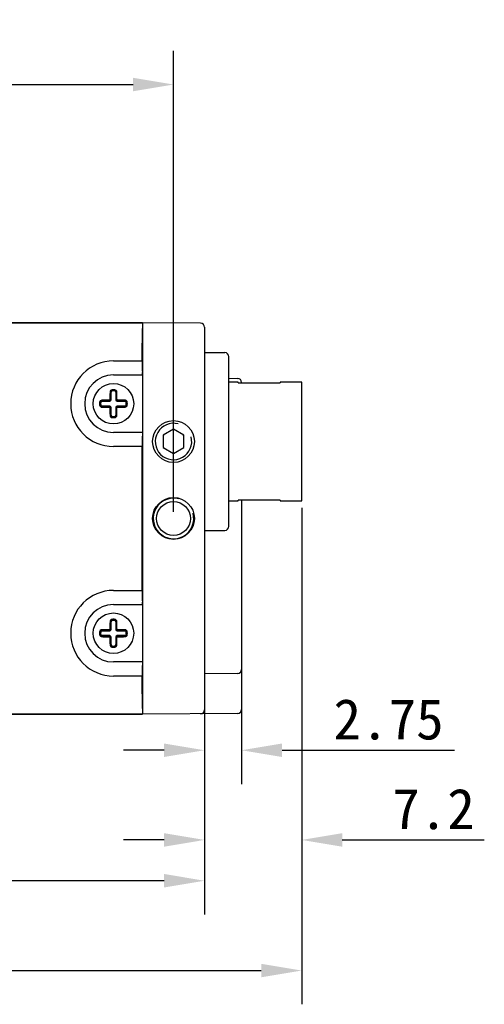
# Model space of a CAD drawing. Header units: millimetres. Extents: x 0 to 420, y 0 to 297.
# Tile 4 of 6: x 237 to 271, y 151 to 224. Entities that reach past the tile are written whole.
import ezdxf

# ---------------------------------------------------------------- set-up
doc = ezdxf.new("R2010")
doc.units = ezdxf.units.MM
doc.header["$LTSCALE"] = 23.1
doc.header["$PDMODE"] = 3
doc.header["$PDSIZE"] = 8
doc.layers.get('0').update_dxf_attribs({"linetype": 'CONTINUOUS'})
doc.layers.get('Defpoints').update_dxf_attribs({"linetype": 'CONTINUOUS'})
doc.layers.add('00_COMPONENTS', color=7, linetype='CONTINUOUS')
doc.layers.add('51__DRAFT_DIMS', color=7, linetype='CONTINUOUS')
doc.styles.get("Standard").update_dxf_attribs({"font": 'simfang.ttf'})
doc.dimstyles.new('DIMSTYLE_3', dxfattribs={"dimtxt": 3, "dimasz": 3, "dimexe": 2.5, "dimexo": 0.5, "dimgap": 0.75, "dimtad": 1, "dimtoh": 1, "dimdsep": 46, "dimtxsty": 'Standard', "dimblk": '_FILLED', "dimblk1": '_FILLED', "dimblk2": '_FILLED', "dimcen": 0.09, "dimclrd": 8, "dimclre": 8, "dimclrt": 7, "dimazin": 2, "dimtp": 0.3, "dimtm": 0.3, "dimtfac": 1, "dimtofl": 0, "dimtmove": 0, "dimatfit": 3, "dimldrblk": '_FILLED', "dimfxl": 1, "dimtolj": 1, "dimarcsym": 0})

# ---------------------------------------------------------------- blocks, each defined once
blk = doc.blocks.new('_FILLED')
at = {"color": 0, "linetype": 'ByBlock'}
blk.add_solid([(0, 0), (-1, 0.167), (-1, -0.167)], dxfattribs=at)
blk = doc.blocks.new('*D46')
at = {"layer": '51__DRAFT_DIMS', "color": 8, "lineweight": -2}
for p, q in [((202.689, 173.385), (202.689, 157.55)), ((250.289, 173.42), (250.289, 157.55)), ((247.289, 160.05), (205.689, 160.05))]:
    blk.add_line(p, q, dxfattribs=at)
at = {"layer": 'Defpoints', "color": 0}
for p in [(202.689, 173.885), (250.289, 173.92), (202.689, 160.05)]:
    blk.add_point(p, dxfattribs=at)
at = {"layer": '51__DRAFT_DIMS', "color": 8, "linetype": 'ByBlock', "lineweight": -2, "xscale": 3, "yscale": 3, "zscale": 3, "rotation": 180}
blk.add_blockref('_FILLED', (202.689, 160.05), dxfattribs=at)
at = {"layer": '51__DRAFT_DIMS', "color": 8, "linetype": 'ByBlock', "lineweight": -2, "xscale": 3, "yscale": 3, "zscale": 3}
blk.add_blockref('_FILLED', (250.289, 160.05), dxfattribs=at)
at = {"layer": '51__DRAFT_DIMS', "color": 7, "insert": (226.521, 164.8), "char_height": 3, "attachment_point": 2, "line_spacing_factor": 0.9}
blk.add_mtext('\\A1;47.6', dxfattribs=at)
blk = doc.blocks.new('*D48')
at = {"layer": '51__DRAFT_DIMS', "color": 8, "lineweight": -2}
for p, q in [((210.389, 197.383), (210.389, 221.524)), ((247.989, 187.383), (247.989, 221.524)), ((213.389, 219.024), (244.989, 219.024))]:
    blk.add_line(p, q, dxfattribs=at)
at = {"layer": 'Defpoints', "color": 0}
for p in [(247.989, 219.024), (210.389, 196.883), (247.989, 186.883)]:
    blk.add_point(p, dxfattribs=at)
at = {"layer": '51__DRAFT_DIMS', "color": 8, "linetype": 'ByBlock', "lineweight": -2, "xscale": 3, "yscale": 3, "zscale": 3, "rotation": 180}
blk.add_blockref('_FILLED', (210.389, 219.024), dxfattribs=at)
at = {"layer": '51__DRAFT_DIMS', "color": 8, "linetype": 'ByBlock', "lineweight": -2, "xscale": 3, "yscale": 3, "zscale": 3}
blk.add_blockref('_FILLED', (247.989, 219.024), dxfattribs=at)
at = {"layer": '51__DRAFT_DIMS', "color": 7, "insert": (228.873, 223.774), "char_height": 3, "attachment_point": 2, "line_spacing_factor": 0.9}
blk.add_mtext('\\A1;37.6', dxfattribs=at)
blk = doc.blocks.new('*D54')
at = {"color": 8, "lineweight": -2}
for p, q in [((257.489, 187.683), (257.489, 150.897)), ((188.339, 173.008), (188.339, 150.897)), ((191.339, 153.397), (254.489, 153.397))]:
    blk.add_line(p, q, dxfattribs=at)
at = {"layer": 'Defpoints', "color": 0}
for p in [(257.489, 188.183), (188.339, 173.508), (257.489, 153.397)]:
    blk.add_point(p, dxfattribs=at)
at = {"color": 8, "linetype": 'ByBlock', "lineweight": -2, "xscale": 3, "yscale": 3, "zscale": 3, "rotation": 180}
blk.add_blockref('_FILLED', (188.339, 153.397), dxfattribs=at)
at = {"color": 8, "linetype": 'ByBlock', "lineweight": -2, "xscale": 3, "yscale": 3, "zscale": 3}
blk.add_blockref('_FILLED', (257.489, 153.397), dxfattribs=at)
at = {"color": 7, "insert": (222.197, 155.673), "char_height": 3, "attachment_point": 5}
blk.add_mtext('\\A1;69.15', dxfattribs=at)
blk = doc.blocks.new('*D55')
at = {"color": 8, "lineweight": -2}
for p, q in [((253.039, 175.204), (253.039, 167.215)), ((250.289, 172.22), (250.289, 167.215)), ((247.289, 169.715), (244.289, 169.715)), ((256.039, 169.715), (268.819, 169.715))]:
    blk.add_line(p, q, dxfattribs=at)
at = {"layer": 'Defpoints', "color": 0}
for p in [(253.039, 175.704), (250.289, 172.72), (253.039, 169.715)]:
    blk.add_point(p, dxfattribs=at)
at = {"color": 8, "linetype": 'ByBlock', "lineweight": -2, "xscale": 3, "yscale": 3, "zscale": 3}
blk.add_blockref('_FILLED', (250.289, 169.715), dxfattribs=at)
at = {"color": 8, "linetype": 'ByBlock', "lineweight": -2, "xscale": 3, "yscale": 3, "zscale": 3, "rotation": 180}
blk.add_blockref('_FILLED', (253.039, 169.715), dxfattribs=at)
at = {"color": 7, "insert": (263.929, 171.991), "char_height": 3, "attachment_point": 5}
blk.add_mtext('\\A1;2.75', dxfattribs=at)
blk = doc.blocks.new('*D56')
at = {"color": 8, "lineweight": -2}
for p, q in [((257.489, 187.683), (257.489, 160.572)), ((250.289, 172.22), (250.289, 160.572)), ((247.289, 163.072), (244.289, 163.072)), ((260.489, 163.072), (271.024, 163.072))]:
    blk.add_line(p, q, dxfattribs=at)
at = {"layer": 'Defpoints', "color": 0}
for p in [(257.489, 188.183), (250.289, 172.72), (257.489, 163.072)]:
    blk.add_point(p, dxfattribs=at)
at = {"color": 8, "linetype": 'ByBlock', "lineweight": -2, "xscale": 3, "yscale": 3, "zscale": 3}
blk.add_blockref('_FILLED', (250.289, 163.072), dxfattribs=at)
at = {"color": 8, "linetype": 'ByBlock', "lineweight": -2, "xscale": 3, "yscale": 3, "zscale": 3, "rotation": 180}
blk.add_blockref('_FILLED', (257.489, 163.072), dxfattribs=at)
at = {"color": 7, "insert": (267.256, 165.348), "char_height": 3, "attachment_point": 5}
blk.add_mtext('\\A1;7.2', dxfattribs=at)

msp = doc.modelspace()

# ---------------------------------------------------------------- linework, layer by layer
at = {"layer": '00_COMPONENTS', "color": 0}
for p, q in [((245.689, 201.383), (212.458, 201.383)), ((245.689, 201.36), (212.481, 201.36)), ((245.689, 201.383), (245.689, 172.383)), ((249.992, 201.345), (245.689, 201.383)), ((250.289, 201.045), (250.289, 172.72)), ((245.672, 199.883), (245.689, 199.883)), ((245.672, 198.553), (245.672, 199.86)), ((250.289, 199.183), (251.792, 199.17)), ((243.539, 198.553), (245.672, 198.553)), ((252.089, 186.296), (252.089, 198.869)), ((245.672, 198.322), (245.689, 198.322)), ((245.686, 197.514), (245.681, 197.687)), ((243.539, 197.514), (245.686, 197.514)), ((252.089, 197.267), (252.742, 197.261)), ((252.789, 196.983), (252.089, 196.983)), ((252.789, 196.918), (252.789, 196.983)), ((252.789, 196.918), (255.889, 196.918)), ((253.039, 196.918), (253.039, 196.961)), ((255.889, 196.983), (255.889, 196.918)), ((257.489, 196.983), (255.889, 196.983)), ((257.489, 188.183), (257.489, 196.983)), ((243.359, 196.229), (243.339, 196.229)), ((243.359, 195.663), (243.359, 196.229)), ((243.442, 196.41), (243.45, 196.328)), ((243.539, 196.415), (243.529, 196.415)), ((243.629, 196.328), (243.636, 196.41)), ((243.719, 196.229), (243.719, 195.663)), ((243.74, 196.229), (243.719, 196.229)), ((242.593, 195.472), (242.512, 195.48)), ((242.693, 195.583), (242.693, 195.563)), ((242.693, 195.563), (243.259, 195.563)), ((243.259, 195.563), (243.259, 195.592)), ((243.33, 195.663), (243.359, 195.663)), ((243.719, 195.663), (243.748, 195.663)), ((243.819, 195.592), (243.819, 195.563)), ((243.819, 195.563), (244.385, 195.563)), ((244.385, 195.563), (244.385, 195.583)), ((244.567, 195.48), (244.485, 195.472)), ((242.593, 195.293), (242.512, 195.286)), ((242.693, 195.203), (242.693, 195.182)), ((243.259, 195.203), (242.693, 195.203)), ((243.259, 195.174), (243.259, 195.203)), ((243.359, 195.103), (243.33, 195.103)), ((243.359, 194.536), (243.359, 195.103)), ((243.719, 195.103), (243.719, 194.536)), ((243.748, 195.103), (243.719, 195.103)), ((243.819, 195.203), (243.819, 195.174)), ((244.385, 195.203), (243.819, 195.203)), ((244.385, 195.182), (244.385, 195.203)), ((244.485, 195.293), (244.567, 195.286)), ((243.339, 194.536), (243.359, 194.536)), ((243.45, 194.437), (243.442, 194.355)), ((243.539, 194.351), (243.55, 194.351)), ((243.629, 194.437), (243.636, 194.355)), ((243.719, 194.536), (243.74, 194.536)), ((247.989, 193.493), (247.214, 193.045)), ((248.764, 193.045), (247.989, 193.493)), ((245.686, 193.252), (243.539, 193.252)), ((245.686, 193.252), (245.681, 193.079)), ((247.214, 193.045), (247.214, 192.15)), ((248.764, 192.15), (248.764, 193.045)), ((245.672, 192.213), (243.539, 192.213)), ((245.672, 192.443), (245.689, 192.443)), ((245.672, 181.553), (245.672, 192.213)), ((247.214, 192.15), (247.989, 191.703)), ((247.989, 191.703), (248.764, 192.15)), ((252.089, 188.183), (252.789, 188.183)), ((252.789, 188.183), (252.789, 188.247)), ((255.889, 188.247), (252.789, 188.247)), ((253.039, 188.247), (253.039, 172.744)), ((255.889, 188.247), (255.889, 188.183)), ((255.889, 188.183), (257.489, 188.183)), ((250.289, 185.983), (251.792, 185.996)), ((243.539, 181.553), (245.672, 181.553)), ((245.672, 181.322), (245.689, 181.322)), ((243.539, 180.514), (245.686, 180.514)), ((245.686, 180.514), (245.681, 180.687)), ((243.442, 179.41), (243.45, 179.328)), ((243.539, 179.415), (243.529, 179.415)), ((243.629, 179.328), (243.636, 179.41)), ((243.359, 179.229), (243.339, 179.229)), ((243.359, 178.663), (243.359, 179.229)), ((243.719, 179.229), (243.719, 178.663)), ((243.74, 179.229), (243.719, 179.229)), ((242.593, 178.472), (242.512, 178.48)), ((242.593, 178.293), (242.512, 178.286)), ((242.693, 178.583), (242.693, 178.563)), ((242.693, 178.563), (243.259, 178.563)), ((242.693, 178.203), (242.693, 178.182)), ((243.259, 178.203), (242.693, 178.203)), ((243.259, 178.563), (243.259, 178.592)), ((243.259, 178.174), (243.259, 178.203)), ((243.33, 178.663), (243.359, 178.663)), ((243.359, 178.103), (243.33, 178.103)), ((243.359, 177.536), (243.359, 178.103)), ((243.719, 178.663), (243.748, 178.663)), ((243.719, 178.103), (243.719, 177.536)), ((243.748, 178.103), (243.719, 178.103)), ((243.819, 178.592), (243.819, 178.563)), ((243.819, 178.563), (244.385, 178.563)), ((243.819, 178.203), (243.819, 178.174)), ((244.385, 178.203), (243.819, 178.203)), ((244.385, 178.563), (244.385, 178.583)), ((244.385, 178.182), (244.385, 178.203)), ((244.567, 178.48), (244.485, 178.472)), ((244.485, 178.293), (244.567, 178.286)), ((243.339, 177.536), (243.359, 177.536)), ((243.45, 177.437), (243.442, 177.355)), ((243.539, 177.351), (243.55, 177.351)), ((243.629, 177.437), (243.636, 177.355)), ((243.719, 177.536), (243.74, 177.536)), ((245.686, 176.252), (243.539, 176.252)), ((245.686, 176.252), (245.681, 176.079)), ((245.672, 175.213), (243.539, 175.213)), ((245.672, 175.443), (245.689, 175.443)), ((245.672, 173.906), (245.672, 175.213)), ((252.742, 175.404), (250.289, 175.383)), ((245.672, 173.883), (245.689, 173.883)), ((212.458, 172.383), (245.689, 172.383)), ((212.481, 172.406), (245.689, 172.406)), ((252.742, 172.444), (245.689, 172.383))]:
    msp.add_line(p, q, dxfattribs=at)
for centre, radius in [((243.539, 195.383), 1.5), ((247.989, 192.583), 1.55), ((247.989, 186.883), 1.55), ((247.989, 186.883), 1.25), ((243.539, 178.383), 1.5)]:
    msp.add_circle(centre, radius, dxfattribs=at)
for centre, radius, start, end in [((249.989, 201.045), 0.3, 0, 89.5), ((251.789, 198.87), 0.3, 0, 89.5), ((243.539, 195.383), 3.17, 90, 270), ((243.539, 195.383), 2.131, 90, 270), ((252.739, 196.961), 0.3, 0, 89.5), ((243.458, 196.238), 0.173, 95.39951, 178.69772), ((243.46, 196.225), 0.121, 95.40049, 178.15156), ((243.459, 196.229), 0.1, 95.40054, 180), ((243.539, 195.383), 1.032, 90.56896, 95.40054), ((243.539, 195.383), 0.967, 84.59946, 95.40054), ((243.539, 195.383), 0.95, 84.59946, 95.40054), ((243.539, 195.383), 1.032, 84.59946, 90), ((243.619, 196.229), 0.1, 0, 84.59946), ((243.619, 196.225), 0.121, 1.84872, 84.59929), ((243.62, 196.238), 0.173, 1.30937, 84.59221), ((243.539, 195.383), 1.032, 174.59946, 185.40054), ((242.684, 195.463), 0.173, 91.3084, 174.59321), ((243.539, 195.383), 0.967, 174.59946, 185.40054), ((242.697, 195.462), 0.121, 91.84872, 174.59929), ((243.539, 195.383), 0.95, 174.59946, 185.40054), ((242.693, 195.463), 0.1, 90, 174.59946), ((243.259, 195.663), 0.1, 270, 0), ((243.259, 195.663), 0.0711, 270.12798, 359.87203), ((243.819, 195.663), 0.1, 180, 270), ((243.819, 195.663), 0.0711, 180.12798, 269.87203), ((244.382, 195.462), 0.121, 5.40048, 88.15156), ((244.385, 195.463), 0.1, 5.40054, 90), ((243.539, 195.383), 0.95, 354.59946, 5.40054), ((243.539, 195.383), 0.967, 354.59946, 5.40054), ((243.539, 195.383), 1.032, 354.59946, 5.40054), ((242.697, 195.303), 0.121, 185.40048, 268.15156), ((242.693, 195.303), 0.1, 185.40054, 270), ((243.259, 195.103), 0.1, 0, 90), ((243.259, 195.103), 0.0711, 0.12798, 89.87203), ((243.819, 195.103), 0.1, 90, 180), ((243.819, 195.103), 0.0711, 90.12798, 179.87203), ((244.385, 195.303), 0.1, 270, 354.59946), ((244.382, 195.303), 0.121, 271.84872, 354.59929), ((244.394, 195.302), 0.173, 271.30902, 354.59316), ((243.46, 194.54), 0.121, 181.84872, 264.59929), ((243.459, 194.536), 0.1, 180, 264.59946), ((243.539, 195.383), 1.032, 264.59946, 270), ((243.539, 195.383), 0.967, 264.59946, 275.40054), ((243.539, 195.383), 0.95, 264.59946, 275.40054), ((243.539, 195.383), 1.032, 270.56896, 275.40054), ((243.619, 194.536), 0.1, 275.40054, 0), ((243.619, 194.54), 0.121, 275.40049, 358.15156), ((247.989, 192.583), 1.35, 75, 15), ((247.989, 192.583), 0.865, 85.29368, 95.63251), ((247.989, 192.583), 0.865, 145.93212, 153.6312), ((247.989, 192.583), 0.865, 27.89581, 35.63251), ((247.989, 192.583), 0.865, 207.25845, 211.76197), ((247.989, 192.583), 0.865, 329.14684, 333.6312), ((247.989, 186.883), 1.5, 75, 15), ((251.789, 186.296), 0.3, 270.5, 0), ((243.539, 178.383), 3.17, 90, 270), ((243.539, 178.383), 2.131, 90, 270), ((243.458, 179.238), 0.173, 95.39951, 178.69772), ((243.539, 178.383), 1.032, 90.56896, 95.40054), ((243.539, 178.383), 1.032, 84.59946, 90), ((243.62, 179.238), 0.173, 1.30937, 84.59221), ((243.46, 179.225), 0.121, 95.40049, 178.15156), ((243.459, 179.229), 0.1, 95.40054, 180), ((243.539, 178.383), 0.967, 84.59946, 95.40054), ((243.539, 178.383), 0.95, 84.59946, 95.40054), ((243.619, 179.229), 0.1, 0, 84.59946), ((243.619, 179.225), 0.121, 1.84872, 84.59929), ((243.539, 178.383), 1.032, 174.59946, 185.40054), ((242.684, 178.463), 0.173, 91.3084, 174.59321), ((243.539, 178.383), 0.967, 174.59946, 185.40054), ((242.697, 178.462), 0.121, 91.84872, 174.59929), ((242.697, 178.303), 0.121, 185.40048, 268.15156), ((243.539, 178.383), 0.95, 174.59946, 185.40054), ((242.693, 178.463), 0.1, 90, 174.59946), ((242.693, 178.303), 0.1, 185.40054, 270), ((243.259, 178.663), 0.1, 270, 0), ((243.259, 178.663), 0.0711, 270.12798, 359.87203), ((243.259, 178.103), 0.1, 0, 90), ((243.259, 178.103), 0.0711, 0.12798, 89.87203), ((243.819, 178.663), 0.1, 180, 270), ((243.819, 178.103), 0.1, 90, 180), ((243.819, 178.663), 0.0711, 180.12798, 269.87203), ((243.819, 178.103), 0.0711, 90.12798, 179.87203), ((244.382, 178.462), 0.121, 5.40048, 88.15156), ((244.385, 178.463), 0.1, 5.40054, 90), ((244.385, 178.303), 0.1, 270, 354.59946), ((244.382, 178.303), 0.121, 271.84872, 354.59929), ((244.394, 178.302), 0.173, 271.30902, 354.59316), ((243.539, 178.383), 0.95, 354.59946, 5.40054), ((243.539, 178.383), 0.967, 354.59946, 5.40054), ((243.539, 178.383), 1.032, 354.59946, 5.40054), ((243.46, 177.54), 0.121, 181.84872, 264.59929), ((243.459, 177.536), 0.1, 180, 264.59946), ((243.539, 178.383), 1.032, 264.59946, 270), ((243.539, 178.383), 0.967, 264.59946, 275.40054), ((243.539, 178.383), 0.95, 264.59946, 275.40054), ((243.539, 178.383), 1.032, 270.56896, 275.40054), ((243.619, 177.536), 0.1, 275.40054, 0), ((243.619, 177.54), 0.121, 275.40049, 358.15156), ((252.739, 175.704), 0.3, 270.5, 0), ((249.989, 172.72), 0.3, 270.5, 0), ((252.739, 172.744), 0.3, 270.5, 0)]:
    msp.add_arc(centre, radius, start, end, dxfattribs=at)
for centre, major_axis, start_param, end_param in [((245.698, 199.86), (0, -1.5), 3.481675, 4.712389), ((245.689, 198.553), (0, -1), 4.712389, 5.759587), ((245.689, 192.213), (0, -1), -2.617994, -1.570796), ((245.689, 181.553), (0, -1), 4.712389, 5.759587), ((245.689, 175.213), (0, -1), -2.617994, -1.570796), ((245.698, 173.906), (0, -1.5), 4.712389, 5.943103)]:
    msp.add_ellipse(centre, major_axis=major_axis, ratio=0.017455, start_param=start_param, end_param=end_param, dxfattribs=at)
for points, knots in [([(243.285, 196.242), (243.284, 196.194), (243.28, 196.003), (243.278, 195.811), (243.276, 195.667)], [0, 0, 0, 0, 0.247014, 1, 1, 1, 1]), ([(243.339, 196.229), (243.338, 196.23), (243.337, 196.232), (243.334, 196.234), (243.328, 196.236), (243.319, 196.239), (243.304, 196.241), (243.291, 196.242), (243.285, 196.242)], [0, 0, 0, 0, 0.047043, 0.116694, 0.215119, 0.341803, 0.659688, 1, 1, 1, 1]), ([(243.33, 195.663), (243.331, 195.71), (243.332, 195.899), (243.335, 196.088), (243.339, 196.229)], [0, 0, 0, 0, 0.252521, 1, 1, 1, 1]), ([(243.793, 196.242), (243.787, 196.242), (243.775, 196.241), (243.76, 196.239), (243.75, 196.236), (243.745, 196.234), (243.742, 196.232), (243.74, 196.23), (243.74, 196.229)], [0, 0, 0, 0, 0.340312, 0.658198, 0.784881, 0.883306, 0.952957, 1, 1, 1, 1]), ([(243.74, 196.229), (243.741, 196.182), (243.745, 195.994), (243.747, 195.805), (243.748, 195.663)], [0, 0, 0, 0, 0.247014, 1, 1, 1, 1]), ([(243.802, 195.667), (243.802, 195.715), (243.8, 195.907), (243.797, 196.098), (243.793, 196.242)], [0, 0, 0, 0, 0.252521, 1, 1, 1, 1]), ([(243.255, 195.645), (243.207, 195.645), (243.015, 195.643), (242.824, 195.64), (242.68, 195.637)], [0, 0, 0, 0, 0.25252, 1, 1, 1, 1]), ([(242.68, 195.637), (242.68, 195.63), (242.681, 195.618), (242.683, 195.603), (242.686, 195.594), (242.688, 195.588), (242.69, 195.585), (242.692, 195.584), (242.693, 195.583)], [0, 0, 0, 0, 0.340312, 0.658198, 0.784881, 0.883306, 0.952957, 1, 1, 1, 1]), ([(242.693, 195.583), (242.74, 195.584), (242.928, 195.588), (243.117, 195.591), (243.259, 195.592)], [0, 0, 0, 0, 0.247014, 1, 1, 1, 1]), ([(243.276, 195.667), (243.276, 195.661), (243.272, 195.65), (243.261, 195.645), (243.255, 195.645)], [0, 0, 0, 0, 0.499777, 1, 1, 1, 1]), ([(243.259, 195.592), (243.259, 195.592), (243.259, 195.592), (243.258, 195.594), (243.258, 195.597), (243.257, 195.603), (243.256, 195.61), (243.256, 195.618), (243.255, 195.63), (243.255, 195.639), (243.255, 195.645)], [0, 0, 0, 0, 0.013059, 0.033481, 0.099199, 0.199942, 0.331864, 0.488488, 0.659197, 1, 1, 1, 1]), ([(243.276, 195.667), (243.283, 195.667), (243.292, 195.667), (243.304, 195.666), (243.312, 195.666), (243.319, 195.665), (243.324, 195.664), (243.328, 195.664), (243.329, 195.663), (243.33, 195.663), (243.33, 195.663)], [0, 0, 0, 0, 0.340803, 0.511512, 0.668136, 0.800058, 0.900801, 0.966519, 0.986941, 1, 1, 1, 1]), ([(243.748, 195.663), (243.749, 195.663), (243.749, 195.663), (243.751, 195.664), (243.754, 195.664), (243.759, 195.665), (243.766, 195.666), (243.775, 195.666), (243.787, 195.667), (243.796, 195.667), (243.802, 195.667)], [0, 0, 0, 0, 0.013059, 0.033481, 0.099199, 0.199942, 0.331864, 0.488488, 0.659197, 1, 1, 1, 1]), ([(243.823, 195.645), (243.818, 195.645), (243.807, 195.65), (243.802, 195.661), (243.802, 195.667)], [0, 0, 0, 0, 0.499777, 1, 1, 1, 1]), ([(243.823, 195.645), (243.823, 195.639), (243.823, 195.63), (243.823, 195.618), (243.822, 195.61), (243.822, 195.603), (243.821, 195.597), (243.82, 195.594), (243.82, 195.592), (243.819, 195.592), (243.819, 195.592)], [0, 0, 0, 0, 0.340803, 0.511512, 0.668136, 0.800058, 0.900801, 0.966519, 0.986941, 1, 1, 1, 1]), ([(243.819, 195.592), (243.867, 195.591), (244.056, 195.59), (244.244, 195.587), (244.385, 195.583)], [0, 0, 0, 0, 0.252521, 1, 1, 1, 1]), ([(244.398, 195.637), (244.351, 195.638), (244.159, 195.642), (243.968, 195.644), (243.823, 195.645)], [0, 0, 0, 0, 0.247015, 1, 1, 1, 1]), ([(244.385, 195.583), (244.386, 195.584), (244.388, 195.585), (244.39, 195.588), (244.392, 195.594), (244.395, 195.603), (244.398, 195.618), (244.398, 195.63), (244.398, 195.637)], [0, 0, 0, 0, 0.047043, 0.116694, 0.215119, 0.341803, 0.659688, 1, 1, 1, 1]), ([(244.567, 195.48), (244.565, 195.501), (244.553, 195.543), (244.514, 195.594), (244.469, 195.622), (244.429, 195.634), (244.408, 195.637), (244.398, 195.637)], [0, 0, 0, 0, 0.253295, 0.504514, 0.752845, 0.876648, 1, 1, 1, 1]), ([(242.512, 195.286), (242.514, 195.264), (242.526, 195.223), (242.564, 195.171), (242.61, 195.143), (242.649, 195.131), (242.67, 195.129), (242.68, 195.129)], [0, 0, 0, 0, 0.253316, 0.504568, 0.752904, 0.876672, 1, 1, 1, 1]), ([(242.693, 195.182), (242.692, 195.182), (242.69, 195.18), (242.688, 195.177), (242.686, 195.172), (242.683, 195.162), (242.681, 195.147), (242.68, 195.135), (242.68, 195.129)], [0, 0, 0, 0, 0.047043, 0.116694, 0.215119, 0.341803, 0.659688, 1, 1, 1, 1]), ([(242.68, 195.129), (242.728, 195.127), (242.919, 195.123), (243.111, 195.121), (243.255, 195.12)], [0, 0, 0, 0, 0.247019, 1, 1, 1, 1]), ([(243.259, 195.174), (243.212, 195.174), (243.023, 195.176), (242.834, 195.179), (242.693, 195.182)], [0, 0, 0, 0, 0.252521, 1, 1, 1, 1]), ([(243.255, 195.12), (243.255, 195.126), (243.255, 195.135), (243.256, 195.147), (243.256, 195.156), (243.257, 195.163), (243.258, 195.168), (243.258, 195.171), (243.259, 195.173), (243.259, 195.173), (243.259, 195.174)], [0, 0, 0, 0, 0.340803, 0.511512, 0.668136, 0.800058, 0.900801, 0.966519, 0.986941, 1, 1, 1, 1]), ([(243.255, 195.12), (243.261, 195.12), (243.272, 195.115), (243.276, 195.104), (243.276, 195.098)], [0, 0, 0, 0, 0.499777, 1, 1, 1, 1]), ([(243.33, 195.103), (243.33, 195.103), (243.329, 195.102), (243.328, 195.102), (243.324, 195.101), (243.319, 195.1), (243.312, 195.1), (243.304, 195.099), (243.292, 195.099), (243.283, 195.098), (243.276, 195.098)], [0, 0, 0, 0, 0.013059, 0.033481, 0.099199, 0.199942, 0.331864, 0.488488, 0.659197, 1, 1, 1, 1]), ([(243.276, 195.098), (243.277, 195.05), (243.278, 194.966), (243.279, 194.863), (243.28, 194.791), (243.281, 194.737), (243.282, 194.684), (243.283, 194.63), (243.284, 194.577), (243.285, 194.541), (243.285, 194.524)], [0, 0, 0, 0, 0.252528, 0.441044, 0.53495, 0.628589, 0.721937, 0.814968, 0.907664, 1, 1, 1, 1]), ([(243.339, 194.536), (243.338, 194.583), (243.334, 194.772), (243.331, 194.961), (243.33, 195.103)], [0, 0, 0, 0, 0.247014, 1, 1, 1, 1]), ([(243.748, 195.103), (243.748, 195.055), (243.746, 194.866), (243.743, 194.678), (243.74, 194.536)], [0, 0, 0, 0, 0.252521, 1, 1, 1, 1]), ([(243.802, 195.098), (243.796, 195.098), (243.787, 195.099), (243.775, 195.099), (243.766, 195.1), (243.759, 195.1), (243.754, 195.101), (243.751, 195.102), (243.749, 195.102), (243.749, 195.103), (243.748, 195.103)], [0, 0, 0, 0, 0.340803, 0.511512, 0.668136, 0.800058, 0.900801, 0.966519, 0.986941, 1, 1, 1, 1]), ([(243.793, 194.524), (243.794, 194.547), (243.795, 194.595), (243.797, 194.678), (243.798, 194.773), (243.8, 194.881), (243.801, 194.99), (243.802, 195.062), (243.802, 195.098)], [0, 0, 0, 0, 0.123196, 0.247016, 0.433806, 0.621696, 0.810494, 1, 1, 1, 1]), ([(243.802, 195.098), (243.802, 195.104), (243.807, 195.115), (243.818, 195.12), (243.823, 195.12)], [0, 0, 0, 0, 0.499777, 1, 1, 1, 1]), ([(244.385, 195.182), (244.339, 195.181), (244.15, 195.177), (243.961, 195.175), (243.819, 195.174)], [0, 0, 0, 0, 0.247014, 1, 1, 1, 1]), ([(243.819, 195.174), (243.819, 195.173), (243.82, 195.173), (243.82, 195.171), (243.821, 195.168), (243.822, 195.163), (243.822, 195.156), (243.823, 195.147), (243.823, 195.135), (243.823, 195.126), (243.823, 195.12)], [0, 0, 0, 0, 0.013059, 0.033481, 0.099199, 0.199942, 0.331864, 0.488488, 0.659197, 1, 1, 1, 1]), ([(243.823, 195.12), (243.872, 195.12), (244.063, 195.122), (244.255, 195.125), (244.398, 195.129)], [0, 0, 0, 0, 0.252523, 1, 1, 1, 1]), ([(244.398, 195.129), (244.398, 195.135), (244.398, 195.147), (244.395, 195.162), (244.392, 195.172), (244.39, 195.177), (244.388, 195.18), (244.386, 195.182), (244.385, 195.182)], [0, 0, 0, 0, 0.340312, 0.658198, 0.784881, 0.883306, 0.952957, 1, 1, 1, 1]), ([(243.285, 194.524), (243.291, 194.524), (243.304, 194.524), (243.319, 194.527), (243.328, 194.529), (243.334, 194.532), (243.337, 194.534), (243.338, 194.536), (243.339, 194.536)], [0, 0, 0, 0, 0.340312, 0.658198, 0.784881, 0.883306, 0.952957, 1, 1, 1, 1]), ([(243.285, 194.524), (243.286, 194.503), (243.294, 194.462), (243.328, 194.408), (243.379, 194.369), (243.421, 194.357), (243.442, 194.355)], [0, 0, 0, 0, 0.2463, 0.49476, 0.746234, 1, 1, 1, 1]), ([(243.636, 194.355), (243.658, 194.357), (243.699, 194.369), (243.751, 194.408), (243.779, 194.453), (243.791, 194.493), (243.793, 194.513), (243.793, 194.524)], [0, 0, 0, 0, 0.253424, 0.504629, 0.752901, 0.876665, 1, 1, 1, 1]), ([(243.74, 194.536), (243.74, 194.536), (243.742, 194.534), (243.745, 194.532), (243.75, 194.529), (243.76, 194.527), (243.775, 194.524), (243.787, 194.524), (243.793, 194.524)], [0, 0, 0, 0, 0.047043, 0.116694, 0.215119, 0.341803, 0.659688, 1, 1, 1, 1]), ([(243.285, 179.242), (243.284, 179.194), (243.28, 179.003), (243.278, 178.811), (243.276, 178.667)], [0, 0, 0, 0, 0.247014, 1, 1, 1, 1]), ([(243.339, 179.229), (243.338, 179.23), (243.337, 179.232), (243.334, 179.234), (243.328, 179.236), (243.319, 179.239), (243.304, 179.241), (243.291, 179.242), (243.285, 179.242)], [0, 0, 0, 0, 0.047043, 0.116694, 0.215119, 0.341803, 0.659688, 1, 1, 1, 1]), ([(243.33, 178.663), (243.331, 178.71), (243.332, 178.899), (243.335, 179.088), (243.339, 179.229)], [0, 0, 0, 0, 0.252521, 1, 1, 1, 1]), ([(243.793, 179.242), (243.787, 179.242), (243.775, 179.241), (243.76, 179.239), (243.75, 179.236), (243.745, 179.234), (243.742, 179.232), (243.74, 179.23), (243.74, 179.229)], [0, 0, 0, 0, 0.340312, 0.658198, 0.784881, 0.883306, 0.952957, 1, 1, 1, 1]), ([(243.74, 179.229), (243.741, 179.182), (243.745, 178.994), (243.747, 178.805), (243.748, 178.663)], [0, 0, 0, 0, 0.247014, 1, 1, 1, 1]), ([(243.802, 178.667), (243.802, 178.715), (243.8, 178.907), (243.797, 179.098), (243.793, 179.242)], [0, 0, 0, 0, 0.252521, 1, 1, 1, 1]), ([(242.512, 178.286), (242.514, 178.264), (242.526, 178.223), (242.564, 178.171), (242.61, 178.143), (242.649, 178.131), (242.67, 178.129), (242.68, 178.129)], [0, 0, 0, 0, 0.253316, 0.504568, 0.752904, 0.876672, 1, 1, 1, 1]), ([(243.255, 178.645), (243.207, 178.645), (243.015, 178.643), (242.824, 178.64), (242.68, 178.637)], [0, 0, 0, 0, 0.25252, 1, 1, 1, 1]), ([(242.68, 178.637), (242.68, 178.63), (242.681, 178.618), (242.683, 178.603), (242.686, 178.594), (242.688, 178.588), (242.69, 178.585), (242.692, 178.584), (242.693, 178.583)], [0, 0, 0, 0, 0.340312, 0.658198, 0.784881, 0.883306, 0.952957, 1, 1, 1, 1]), ([(242.693, 178.182), (242.692, 178.182), (242.69, 178.18), (242.688, 178.177), (242.686, 178.172), (242.683, 178.162), (242.681, 178.147), (242.68, 178.135), (242.68, 178.129)], [0, 0, 0, 0, 0.047043, 0.116694, 0.215119, 0.341803, 0.659688, 1, 1, 1, 1]), ([(242.68, 178.129), (242.728, 178.127), (242.919, 178.123), (243.111, 178.121), (243.255, 178.12)], [0, 0, 0, 0, 0.247019, 1, 1, 1, 1]), ([(242.693, 178.583), (242.74, 178.584), (242.928, 178.588), (243.117, 178.591), (243.259, 178.592)], [0, 0, 0, 0, 0.247014, 1, 1, 1, 1]), ([(243.259, 178.174), (243.212, 178.174), (243.023, 178.176), (242.834, 178.179), (242.693, 178.182)], [0, 0, 0, 0, 0.252521, 1, 1, 1, 1]), ([(243.276, 178.667), (243.276, 178.661), (243.272, 178.65), (243.261, 178.645), (243.255, 178.645)], [0, 0, 0, 0, 0.499777, 1, 1, 1, 1]), ([(243.259, 178.592), (243.259, 178.592), (243.259, 178.592), (243.258, 178.594), (243.258, 178.597), (243.257, 178.603), (243.256, 178.61), (243.256, 178.618), (243.255, 178.63), (243.255, 178.639), (243.255, 178.645)], [0, 0, 0, 0, 0.013059, 0.033481, 0.099199, 0.199942, 0.331864, 0.488488, 0.659197, 1, 1, 1, 1]), ([(243.255, 178.12), (243.255, 178.126), (243.255, 178.135), (243.256, 178.147), (243.256, 178.156), (243.257, 178.163), (243.258, 178.168), (243.258, 178.171), (243.259, 178.173), (243.259, 178.173), (243.259, 178.174)], [0, 0, 0, 0, 0.340803, 0.511512, 0.668136, 0.800058, 0.900801, 0.966519, 0.986941, 1, 1, 1, 1]), ([(243.255, 178.12), (243.261, 178.12), (243.272, 178.115), (243.276, 178.104), (243.276, 178.098)], [0, 0, 0, 0, 0.499777, 1, 1, 1, 1]), ([(243.276, 178.667), (243.283, 178.667), (243.292, 178.667), (243.304, 178.666), (243.312, 178.666), (243.319, 178.665), (243.324, 178.664), (243.328, 178.664), (243.329, 178.663), (243.33, 178.663), (243.33, 178.663)], [0, 0, 0, 0, 0.340803, 0.511512, 0.668136, 0.800058, 0.900801, 0.966519, 0.986941, 1, 1, 1, 1]), ([(243.33, 178.103), (243.33, 178.103), (243.329, 178.102), (243.328, 178.102), (243.324, 178.101), (243.319, 178.1), (243.312, 178.1), (243.304, 178.099), (243.292, 178.099), (243.283, 178.098), (243.276, 178.098)], [0, 0, 0, 0, 0.013059, 0.033481, 0.099199, 0.199942, 0.331864, 0.488488, 0.659197, 1, 1, 1, 1]), ([(243.276, 178.098), (243.277, 178.05), (243.278, 177.966), (243.279, 177.863), (243.28, 177.791), (243.281, 177.737), (243.282, 177.684), (243.283, 177.63), (243.284, 177.577), (243.285, 177.541), (243.285, 177.524)], [0, 0, 0, 0, 0.252528, 0.441044, 0.53495, 0.628589, 0.721937, 0.814968, 0.907664, 1, 1, 1, 1]), ([(243.339, 177.536), (243.338, 177.583), (243.334, 177.772), (243.331, 177.961), (243.33, 178.103)], [0, 0, 0, 0, 0.247014, 1, 1, 1, 1]), ([(243.748, 178.103), (243.748, 178.055), (243.746, 177.866), (243.743, 177.678), (243.74, 177.536)], [0, 0, 0, 0, 0.252521, 1, 1, 1, 1]), ([(243.748, 178.663), (243.749, 178.663), (243.749, 178.663), (243.751, 178.664), (243.754, 178.664), (243.759, 178.665), (243.766, 178.666), (243.775, 178.666), (243.787, 178.667), (243.796, 178.667), (243.802, 178.667)], [0, 0, 0, 0, 0.013059, 0.033481, 0.099199, 0.199942, 0.331864, 0.488488, 0.659197, 1, 1, 1, 1]), ([(243.802, 178.098), (243.796, 178.098), (243.787, 178.099), (243.775, 178.099), (243.766, 178.1), (243.759, 178.1), (243.754, 178.101), (243.751, 178.102), (243.749, 178.102), (243.749, 178.103), (243.748, 178.103)], [0, 0, 0, 0, 0.340803, 0.511512, 0.668136, 0.800058, 0.900801, 0.966519, 0.986941, 1, 1, 1, 1]), ([(243.793, 177.524), (243.794, 177.547), (243.795, 177.595), (243.797, 177.678), (243.798, 177.773), (243.8, 177.881), (243.801, 177.99), (243.802, 178.062), (243.802, 178.098)], [0, 0, 0, 0, 0.123196, 0.247016, 0.433806, 0.621696, 0.810494, 1, 1, 1, 1]), ([(243.823, 178.645), (243.818, 178.645), (243.807, 178.65), (243.802, 178.661), (243.802, 178.667)], [0, 0, 0, 0, 0.499777, 1, 1, 1, 1]), ([(243.802, 178.098), (243.802, 178.104), (243.807, 178.115), (243.818, 178.12), (243.823, 178.12)], [0, 0, 0, 0, 0.499777, 1, 1, 1, 1]), ([(243.823, 178.645), (243.823, 178.639), (243.823, 178.63), (243.823, 178.618), (243.822, 178.61), (243.822, 178.603), (243.821, 178.597), (243.82, 178.594), (243.82, 178.592), (243.819, 178.592), (243.819, 178.592)], [0, 0, 0, 0, 0.340803, 0.511512, 0.668136, 0.800058, 0.900801, 0.966519, 0.986941, 1, 1, 1, 1]), ([(243.819, 178.592), (243.867, 178.591), (244.056, 178.59), (244.244, 178.587), (244.385, 178.583)], [0, 0, 0, 0, 0.252521, 1, 1, 1, 1]), ([(244.385, 178.182), (244.339, 178.181), (244.15, 178.177), (243.961, 178.175), (243.819, 178.174)], [0, 0, 0, 0, 0.247014, 1, 1, 1, 1]), ([(243.819, 178.174), (243.819, 178.173), (243.82, 178.173), (243.82, 178.171), (243.821, 178.168), (243.822, 178.163), (243.822, 178.156), (243.823, 178.147), (243.823, 178.135), (243.823, 178.126), (243.823, 178.12)], [0, 0, 0, 0, 0.013059, 0.033481, 0.099199, 0.199942, 0.331864, 0.488488, 0.659197, 1, 1, 1, 1]), ([(244.398, 178.637), (244.351, 178.638), (244.159, 178.642), (243.968, 178.644), (243.823, 178.645)], [0, 0, 0, 0, 0.247015, 1, 1, 1, 1]), ([(243.823, 178.12), (243.872, 178.12), (244.063, 178.122), (244.255, 178.125), (244.398, 178.129)], [0, 0, 0, 0, 0.252523, 1, 1, 1, 1]), ([(244.385, 178.583), (244.386, 178.584), (244.388, 178.585), (244.39, 178.588), (244.392, 178.594), (244.395, 178.603), (244.398, 178.618), (244.398, 178.63), (244.398, 178.637)], [0, 0, 0, 0, 0.047043, 0.116694, 0.215119, 0.341803, 0.659688, 1, 1, 1, 1]), ([(244.398, 178.129), (244.398, 178.135), (244.398, 178.147), (244.395, 178.162), (244.392, 178.172), (244.39, 178.177), (244.388, 178.18), (244.386, 178.182), (244.385, 178.182)], [0, 0, 0, 0, 0.340312, 0.658198, 0.784881, 0.883306, 0.952957, 1, 1, 1, 1]), ([(244.567, 178.48), (244.565, 178.501), (244.553, 178.543), (244.514, 178.594), (244.469, 178.622), (244.429, 178.634), (244.408, 178.637), (244.398, 178.637)], [0, 0, 0, 0, 0.253295, 0.504514, 0.752845, 0.876648, 1, 1, 1, 1]), ([(243.285, 177.524), (243.291, 177.524), (243.304, 177.524), (243.319, 177.527), (243.328, 177.529), (243.334, 177.532), (243.337, 177.534), (243.338, 177.536), (243.339, 177.536)], [0, 0, 0, 0, 0.340312, 0.658198, 0.784881, 0.883306, 0.952957, 1, 1, 1, 1]), ([(243.285, 177.524), (243.286, 177.503), (243.294, 177.462), (243.328, 177.408), (243.379, 177.369), (243.421, 177.357), (243.442, 177.355)], [0, 0, 0, 0, 0.2463, 0.49476, 0.746234, 1, 1, 1, 1]), ([(243.636, 177.355), (243.658, 177.357), (243.699, 177.369), (243.751, 177.408), (243.779, 177.453), (243.791, 177.493), (243.793, 177.513), (243.793, 177.524)], [0, 0, 0, 0, 0.253424, 0.504629, 0.752901, 0.876665, 1, 1, 1, 1]), ([(243.74, 177.536), (243.74, 177.536), (243.742, 177.534), (243.745, 177.532), (243.75, 177.529), (243.76, 177.527), (243.775, 177.524), (243.787, 177.524), (243.793, 177.524)], [0, 0, 0, 0, 0.047043, 0.116694, 0.215119, 0.341803, 0.659688, 1, 1, 1, 1])]:
    msp.add_open_spline(points, degree=3, knots=knots, dxfattribs=at)

# ---------------------------------------------------------------- dimensions: what is measured, and where the dimension line sits
for base, p1, p2, picture, middle in [((257.489, 153.397), (188.339, 173.508), (257.489, 188.183), '*D54', (222.197, 153.397)), ((257.489, 163.072), (250.289, 172.72), (257.489, 188.183), '*D56', (267.256, 163.072)), ((253.039, 169.715), (250.289, 172.72), (253.039, 175.704), '*D55', (263.929, 169.715))]:
    dim = msp.add_linear_dim(base=base, p1=p1, p2=p2, angle=180, dimstyle='DIMSTYLE_3')
    dim.commit()
    dim.dimension.update_dxf_attribs({"geometry": picture, "text_midpoint": middle, "dimtype": 160})
at = {"layer": '51__DRAFT_DIMS', "color": 4}
dim = msp.add_linear_dim(base=(247.989, 219.024), p1=(210.389, 196.883), p2=(247.989, 186.883), dimstyle='DIMSTYLE_3', dxfattribs=at)
dim.commit()
dim.dimension.update_dxf_attribs({"geometry": '*D48', "text_midpoint": (228.873, 219.024), "dimtype": 160})
dim = msp.add_linear_dim(base=(202.689, 160.05), p1=(250.289, 173.92), p2=(202.689, 173.885), angle=180, dimstyle='DIMSTYLE_3', dxfattribs=at)
dim.commit()
dim.dimension.update_dxf_attribs({"geometry": '*D46', "text_midpoint": (226.521, 160.05), "dimtype": 160})

doc.saveas('drawing.dxf')
